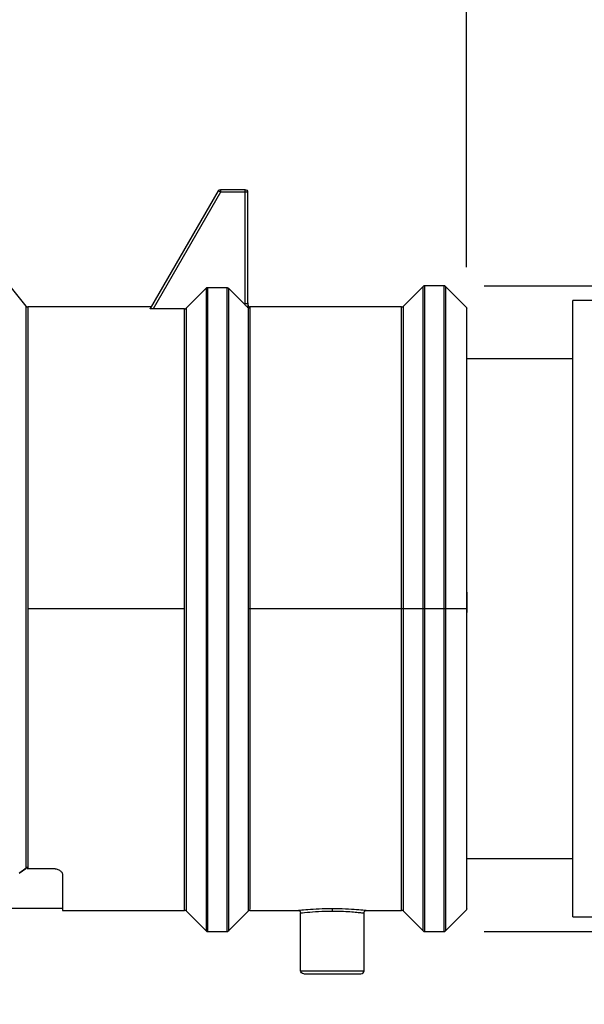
# Model space of a CAD drawing. Header units: inches. Extents: x 0 to 33, y 0 to 25.5.
# Tile 10 of 20: x 17.5 to 19.6, y 11.9 to 15.6. Entities that reach past the tile are written whole.
import ezdxf

# ---------------------------------------------------------------- set-up
doc = ezdxf.new("R2010")
doc.units = ezdxf.units.IN
doc.header["$LTSCALE"] = 3
doc.header["$MEASUREMENT"] = 0
doc.linetypes.add('SLD-Solid', pattern=[0])
doc.layers.add('DIMENSIONS', color=140, linetype='SLD-Solid', lineweight=25)
doc.styles.add('SLDTEXTSTYLE0', font='GOTHIC.TTF', dxfattribs={"width": 0.913})
doc.dimstyles.new('SLDDIMSTYLE1', dxfattribs={"dimtxt": 0.375, "dimasz": 0.45, "dimexe": 0, "dimexo": 0.0625, "dimgap": 0.09375, "dimtad": 0, "dimtih": 1, "dimtoh": 1, "dimrnd": 1e-09, "dimzin": 12, "dimdsep": 46, "dimtxsty": 'SLDTEXTSTYLE0', "dimsah": 1, "dimcen": 0.09, "dimadec": 0, "dimazin": 3, "dimtfac": 1, "dimtofl": 0, "dimtmove": 0, "dimatfit": 3, "dimfxl": 0, "dimfrac": 2, "dimtolj": 1, "dimtzin": 12, "dimarcsym": 0})
doc.dimstyles.new('SLDDIMSTYLE2', dxfattribs={"dimtxt": 0.375, "dimasz": 0.45, "dimexe": 0, "dimexo": 0.0625, "dimgap": 0.09375, "dimtad": 0, "dimtih": 1, "dimtoh": 1, "dimrnd": 1e-09, "dimzin": 4, "dimdsep": 46, "dimtxsty": 'SLDTEXTSTYLE0', "dimsah": 1, "dimcen": 0.09, "dimadec": 0, "dimazin": 1, "dimtfac": 1, "dimtofl": 0, "dimtmove": 0, "dimatfit": 3, "dimfxl": 0, "dimfrac": 2, "dimtolj": 1, "dimtzin": 12, "dimarcsym": 0})
doc.dimstyles.new('SLDDIMSTYLE4', dxfattribs={"dimtxt": 0.375, "dimasz": 0.45, "dimexe": 0, "dimexo": 0.0625, "dimgap": 0.09375, "dimtad": 0, "dimtih": 1, "dimtoh": 1, "dimrnd": 1e-09, "dimzin": 4, "dimdsep": 46, "dimtxsty": 'SLDTEXTSTYLE0', "dimsah": 1, "dimcen": 0.09, "dimadec": 0, "dimazin": 1, "dimtfac": 1, "dimtmove": 0, "dimatfit": 0, "dimfxl": 0, "dimfrac": 2, "dimtolj": 1, "dimtzin": 12, "dimarcsym": 0})

# ---------------------------------------------------------------- blocks, each defined once
blk = doc.blocks.new('_D_1')
at = {"layer": 'DIMENSIONS'}
for p, q in [((14.5846, 14.6695), (14.5846, 16.806)), ((19.1701, 14.6699), (19.1701, 16.806)), ((14.5846, 16.431), (15.8108, 16.431)), ((16.254, 16.4281), (16.1397, 16.4281)), ((16.1397, 16.4281), (16.1397, 15.8328)), ((17.5008, 16.4281), (17.6151, 16.4281)), ((17.6151, 16.4281), (17.6151, 15.8328)), ((19.1701, 16.431), (17.944, 16.431)), ((16.1397, 15.8328), (16.254, 15.8328)), ((17.6151, 15.8328), (17.5008, 15.8328))]:
    blk.add_line(p, q, dxfattribs=at)
for points in [[(14.5846, 16.431), (15.0346, 16.341), (15.0346, 16.521)], [(19.1701, 16.431), (18.7201, 16.521), (18.7201, 16.341)]]:
    blk.add_solid(points, dxfattribs=at)
at = {"layer": 'DIMENSIONS', "char_height": 0.375, "attachment_point": 1, "style": 'SLDTEXTSTYLE0'}
for s, insert in [('4.59', (16.3925, 16.9833)), ('116.5', (16.254, 16.3118))]:
    blk.add_mtext(s, dxfattribs=dict(at, insert=insert))
blk = doc.blocks.new('_D_2')
at = {"layer": 'DIMENSIONS'}
for p, q in [((14.5846, 14.6695), (14.5846, 18.5458)), ((22.5858, 14.6951), (22.5858, 18.5458)), ((14.5846, 18.1708), (17.5187, 18.1708)), ((17.9618, 18.168), (17.8475, 18.168)), ((17.8475, 18.168), (17.8475, 17.5726)), ((19.2087, 18.168), (19.3229, 18.168)), ((19.3229, 18.168), (19.3229, 17.5726)), ((22.5858, 18.1708), (19.6518, 18.1708)), ((17.8475, 17.5726), (17.9618, 17.5726)), ((19.3229, 17.5726), (19.2087, 17.5726))]:
    blk.add_line(p, q, dxfattribs=at)
for points in [[(14.5846, 18.1708), (15.0346, 18.0808), (15.0346, 18.2608)], [(22.5858, 18.1708), (22.1358, 18.2608), (22.1358, 18.0808)]]:
    blk.add_solid(points, dxfattribs=at)
at = {"layer": 'DIMENSIONS', "char_height": 0.375, "attachment_point": 1, "style": 'SLDTEXTSTYLE0'}
for s, insert in [('8.00', (18.1003, 18.7231)), ('203.2', (17.9618, 18.0517))]:
    blk.add_mtext(s, dxfattribs=dict(at, insert=insert))
blk = doc.blocks.new('_D_3')
at = {"layer": 'DIMENSIONS'}
for p, q in [((22.5858, 12.1038), (22.5858, 9.993)), ((15.8366, 11.3991), (15.8366, 9.993)), ((15.8366, 10.368), (18.1446, 10.368)), ((18.5878, 10.3651), (18.4735, 10.3651)), ((18.4735, 10.3651), (18.4735, 9.7698)), ((19.8347, 10.3651), (19.9489, 10.3651)), ((19.9489, 10.3651), (19.9489, 9.7698)), ((22.5858, 10.368), (20.2778, 10.368)), ((18.4735, 9.7698), (18.5878, 9.7698)), ((19.9489, 9.7698), (19.8347, 9.7698))]:
    blk.add_line(p, q, dxfattribs=at)
for points in [[(15.8366, 10.368), (16.2866, 10.278), (16.2866, 10.458)], [(22.5858, 10.368), (22.1358, 10.458), (22.1358, 10.278)]]:
    blk.add_solid(points, dxfattribs=at)
at = {"layer": 'DIMENSIONS', "char_height": 0.375, "attachment_point": 1, "style": 'SLDTEXTSTYLE0'}
for s, insert in [('6.75', (18.7263, 10.9203)), ('171.4', (18.5878, 10.2488))]:
    blk.add_mtext(s, dxfattribs=dict(at, insert=insert))
blk = doc.blocks.new('_D_5')
at = {"layer": 'DIMENSIONS'}
for p, q in [((26.6016, 14.6003), (26.6016, 15.5003)), ((19.2365, 14.6003), (23.8664, 14.6003)), ((24.2414, 14.6003), (26.9766, 14.6003)), ((26.1167, 13.3995), (26.0024, 13.3995)), ((26.0024, 13.3995), (26.0024, 12.8042)), ((27.0865, 13.3995), (27.2007, 13.3995)), ((27.2007, 13.3995), (27.2007, 12.8042)), ((26.0024, 12.8042), (26.1167, 12.8042)), ((27.2007, 12.8042), (27.0865, 12.8042)), ((19.2365, 12.1987), (23.8664, 12.1987)), ((24.2414, 12.1987), (26.9766, 12.1987)), ((26.6016, 12.1987), (26.6016, 11.2987))]:
    blk.add_line(p, q, dxfattribs=at)
for points in [[(26.6016, 14.6003), (26.6916, 15.0503), (26.5116, 15.0503)], [(26.6016, 12.1987), (26.5116, 11.7487), (26.6916, 11.7487)]]:
    blk.add_solid(points, dxfattribs=at)
at = {"layer": 'DIMENSIONS', "char_height": 0.375, "attachment_point": 1, "style": 'SLDTEXTSTYLE0'}
for s, insert in [('%%c', (25.8339, 13.9546)), ('2.40', (26.3995, 13.9546)), ('61.0', (26.1167, 13.2832))]:
    blk.add_mtext(s, dxfattribs=dict(at, insert=insert))

msp = doc.modelspace()

# ---------------------------------------------------------------- linework, layer by layer
for p, q in [((18.2469, 14.9536), (17.9938, 14.5153)), ((18.2554, 14.9487), (18.0046, 14.5142)), ((18.2554, 14.9585), (18.3465, 14.9585)), ((18.3465, 14.9487), (18.2554, 14.9487)), ((18.3465, 14.9487), (18.3465, 14.5348)), ((18.3563, 14.9487), (18.3563, 14.5348)), ((17.5325, 14.5242), (17.4581, 14.6172)), ((18.1275, 14.5165), (18.2016, 14.5911)), ((18.2016, 14.5911), (18.2016, 14.5874)), ((18.2072, 14.5934), (18.2794, 14.5934)), ((18.285, 14.5911), (18.3468, 14.5289)), ((18.285, 14.5911), (18.285, 14.5836)), ((19.0089, 14.5981), (18.9346, 14.5238)), ((19.0865, 14.6003), (19.0143, 14.6003)), ((19.1703, 14.5197), (19.0919, 14.5981)), ((22.5858, 14.5451), (19.5661, 14.5451)), ((19.5661, 12.2538), (19.5661, 14.5451)), ((17.9974, 14.5215), (17.5384, 14.5215)), ((18.1219, 14.5142), (18.0046, 14.5142)), ((18.3609, 14.5162), (18.3609, 14.5225)), ((18.929, 14.5215), (18.3647, 14.5215)), ((18.9346, 14.5215), (18.9346, 14.521)), ((19.5661, 14.3286), (19.1724, 14.3286)), ((19.0087, 13.4524), (19.0087, 13.3995)), ((19.0921, 13.4352), (19.0921, 13.3995)), ((17.5384, 13.3995), (18.1219, 13.3995)), ((18.3647, 13.3995), (18.929, 13.3995)), ((18.9346, 13.3995), (19.0087, 13.3995)), ((19.0087, 13.3995), (19.0087, 13.3685)), ((19.0143, 13.3995), (19.0865, 13.3995)), ((19.0921, 13.3995), (19.1701, 13.3995)), ((19.0921, 13.3995), (19.0921, 13.3358)), ((19.1724, 12.4703), (19.5661, 12.4703)), ((17.5063, 12.4155), (17.5316, 12.4335)), ((17.5082, 12.4179), (17.5323, 12.435)), ((17.5357, 12.4335), (17.628, 12.4335)), ((17.6673, 12.4113), (17.6673, 12.2774)), ((16.7815, 12.2853), (17.6673, 12.2853)), ((17.6673, 12.2774), (18.1219, 12.2774)), ((18.1273, 12.2753), (18.2018, 12.2008)), ((18.2848, 12.2008), (18.3593, 12.2753)), ((18.3591, 12.276), (18.3591, 12.2836)), ((18.3647, 12.2774), (18.5432, 12.2774)), ((18.7992, 12.2774), (18.929, 12.2774)), ((18.9346, 12.2751), (19.0089, 12.2008)), ((19.0919, 12.2008), (19.1703, 12.2792)), ((18.5532, 12.053), (18.5532, 12.2676)), ((18.7894, 12.053), (18.7894, 12.2677)), ((19.5661, 12.2538), (22.5858, 12.2538)), ((18.2072, 12.1987), (18.2794, 12.1987)), ((19.0143, 12.1987), (19.0865, 12.1987))]:
    msp.add_line(p, q)
for centre, radius, start, end in [((19.0143, 14.5924), 0.00787, 90, 135), ((19.0865, 14.5924), 0.00787, 45, 90), ((18.3957, 14.5409), 0.0394, 180, 207.9221), ((17.5384, 14.5294), 0.00787, 218.66, 270), ((18.3647, 14.5294), 0.00787, 241.1748, 270), ((18.929, 14.5294), 0.00787, 270, 315), ((19.1646, 14.5143), 0.00787, 0, 45), ((18.1219, 12.2695), 0.00787, 45, 90), ((18.3647, 12.2695), 0.00787, 90, 135), ((18.929, 12.2695), 0.00787, 45, 90), ((19.1646, 12.2846), 0.00787, 315, 0), ((18.2072, 12.2066), 0.00787, 225, 270), ((18.2794, 12.2066), 0.00787, 270, 315), ((19.0143, 12.2066), 0.00787, 225, 270), ((19.0865, 12.2066), 0.00787, 270, 315), ((18.7776, 12.053), 0.0118, 270, 0)]:
    msp.add_arc(centre, radius, start, end)
for points in [[(18.2469, 14.9536), (18.2486, 14.9566), (18.252, 14.9585), (18.2554, 14.9585)], [(18.3563, 14.5348), (18.3563, 14.5284), (18.3579, 14.5219), (18.3609, 14.5162)], [(18.929, 13.3995), (18.929, 13.4257), (18.929, 13.452), (18.929, 13.4782)], [(18.9346, 13.4784), (18.9346, 13.4521), (18.9346, 13.4258), (18.9346, 13.3995)], [(18.3591, 13.3995), (18.3606, 13.3995), (18.3626, 13.3995), (18.3647, 13.3995)], [(18.929, 13.3995), (18.9311, 13.3995), (18.9331, 13.3995), (18.9346, 13.3995)], [(19.0087, 13.3995), (19.0102, 13.3995), (19.0122, 13.3995), (19.0143, 13.3995)], [(19.0865, 13.3995), (19.0886, 13.3995), (19.0906, 13.3995), (19.0921, 13.3995)], [(19.1701, 13.3995), (19.1716, 13.3995), (19.1724, 13.3995), (19.1724, 13.3995)], [(18.6713, 12.2846), (18.6713, 12.2843), (18.6713, 12.282), (18.6713, 12.2772), (18.6713, 12.2748)]]:
    msp.add_open_spline(points, degree=3)
for points, knots in [([(18.2554, 14.9487), (18.2532, 14.95), (18.251, 14.9512), (18.2478, 14.9531), (18.2469, 14.9536), (18.2469, 14.9536)], [0, 0, 0, 0, 0.5, 0.5, 1, 1, 1, 1]), ([(18.2554, 14.9585), (18.2554, 14.9585), (18.2554, 14.9575), (18.2554, 14.9538), (18.2554, 14.9513), (18.2554, 14.9487)], [0, 0, 0, 0, 0.5, 0.5, 1, 1, 1, 1]), ([(18.3465, 14.9585), (18.3465, 14.9585), (18.3465, 14.9584), (18.3465, 14.9577), (18.3465, 14.9558), (18.3465, 14.953), (18.3465, 14.9505), (18.3465, 14.9492), (18.3465, 14.9487)], [0, 0, 0, 0, 0.11347, 0.250601, 0.500006, 0.749411, 0.892002, 1, 1, 1, 1]), ([(18.3465, 14.9585), (18.349, 14.9585), (18.3516, 14.9575), (18.3552, 14.9538), (18.3563, 14.9513), (18.3563, 14.9487)], [0, 0, 0, 0, 0.5, 0.5, 1, 1, 1, 1]), ([(18.3563, 14.9487), (18.3563, 14.9487), (18.3552, 14.9487), (18.3516, 14.9487), (18.349, 14.9487), (18.3465, 14.9487)], [0, 0, 0, 0, 0.5, 0.5, 1, 1, 1, 1]), ([(18.2072, 14.5934), (18.2067, 14.5934), (18.2057, 14.5933), (18.2042, 14.5929), (18.2028, 14.5922), (18.202, 14.5915), (18.2016, 14.5911)], [0, 0, 0, 0, 0.2399073, 0.4864832, 0.7398195, 1, 1, 1, 1]), ([(18.2016, 14.5874), (18.2016, 14.5811), (18.2016, 14.5675), (18.2016, 14.5239), (18.2016, 14.4619), (18.2016, 14.3825), (18.2016, 14.2875), (18.2016, 14.1784), (18.2016, 14.0567), (18.2016, 13.9246), (18.2016, 13.7841), (18.2016, 13.6375), (18.2016, 13.4871), (18.2016, 13.3352), (18.2016, 13.1844), (18.2016, 13.037), (18.2016, 12.8955), (18.2016, 12.7619), (18.2016, 12.6385), (18.2016, 12.5273), (18.2016, 12.43), (18.2016, 12.3483), (18.2016, 12.2832), (18.2016, 12.2362), (18.2016, 12.2065), (18.2016, 12.2029), (18.2016, 12.201)], [0, 0, 0, 0, 0.035865, 0.077788, 0.119711, 0.161634, 0.203557, 0.24548, 0.287404, 0.329327, 0.37125, 0.413173, 0.455096, 0.497019, 0.538943, 0.580866, 0.622789, 0.664712, 0.706635, 0.748558, 0.790482, 0.832405, 0.874328, 0.916251, 0.958174, 1, 1, 1, 1]), ([(18.2072, 14.5934), (18.2072, 14.5853), (18.2072, 14.5701), (18.2072, 14.5257), (18.2072, 14.4966), (18.2072, 14.4257), (18.2072, 14.3838), (18.2072, 14.2888), (18.2072, 14.2357), (18.2072, 14.1201), (18.2072, 14.0576), (18.2072, 13.9255), (18.2072, 13.8559), (18.2072, 13.7121), (18.2072, 13.6378), (18.2072, 13.4874), (18.2072, 13.4112), (18.2072, 13.2596), (18.2072, 13.1842), (18.2072, 13.0368), (18.2072, 12.9648), (18.2072, 12.827), (18.2072, 12.7611), (18.2072, 12.6377), (18.2072, 12.5803), (18.2072, 12.4758), (18.2072, 12.4288), (18.2072, 12.347), (18.2072, 12.3122), (18.2072, 12.2559), (18.2072, 12.2345), (18.2072, 12.2059), (18.2072, 12.1987), (18.2072, 12.1987)], [0, 0, 0, 0, 0.0625, 0.0625, 0.125, 0.125, 0.1875, 0.1875, 0.25, 0.25, 0.3125, 0.3125, 0.375, 0.375, 0.4375, 0.4375, 0.5, 0.5, 0.5625, 0.5625, 0.625, 0.625, 0.6875, 0.6875, 0.75, 0.75, 0.8125, 0.8125, 0.875, 0.875, 0.9375, 0.9375, 1, 1, 1, 1]), ([(18.2794, 14.5934), (18.2799, 14.5934), (18.281, 14.5933), (18.2825, 14.5929), (18.2838, 14.5922), (18.2846, 14.5915), (18.285, 14.5911)], [0, 0, 0, 0, 0.254838, 0.499607, 0.744578, 1, 1, 1, 1]), ([(18.2794, 14.5934), (18.2794, 14.5853), (18.2794, 14.5701), (18.2794, 14.5257), (18.2794, 14.4966), (18.2794, 14.4257), (18.2794, 14.3838), (18.2794, 14.2888), (18.2794, 14.2357), (18.2794, 14.1201), (18.2794, 14.0576), (18.2794, 13.9255), (18.2794, 13.8559), (18.2794, 13.7121), (18.2794, 13.6378), (18.2794, 13.4874), (18.2794, 13.4112), (18.2794, 13.2596), (18.2794, 13.1842), (18.2794, 13.0368), (18.2794, 12.9648), (18.2794, 12.827), (18.2794, 12.7611), (18.2794, 12.6377), (18.2794, 12.5803), (18.2794, 12.4758), (18.2794, 12.4288), (18.2794, 12.347), (18.2794, 12.3122), (18.2794, 12.2559), (18.2794, 12.2345), (18.2794, 12.2059), (18.2794, 12.1987), (18.2794, 12.1987)], [0, 0, 0, 0, 0.0625, 0.0625, 0.125, 0.125, 0.1875, 0.1875, 0.25, 0.25, 0.3125, 0.3125, 0.375, 0.375, 0.4375, 0.4375, 0.5, 0.5, 0.5625, 0.5625, 0.625, 0.625, 0.6875, 0.6875, 0.75, 0.75, 0.8125, 0.8125, 0.875, 0.875, 0.9375, 0.9375, 1, 1, 1, 1]), ([(18.285, 14.5836), (18.285, 14.5783), (18.285, 14.5656), (18.285, 14.5238), (18.285, 14.462), (18.285, 14.3825), (18.285, 14.2875), (18.285, 14.1784), (18.285, 14.0567), (18.285, 13.9246), (18.285, 13.7841), (18.285, 13.6375), (18.285, 13.4871), (18.285, 13.3352), (18.285, 13.1844), (18.285, 13.037), (18.285, 12.8955), (18.285, 12.7619), (18.285, 12.6385), (18.285, 12.5273), (18.285, 12.4301), (18.285, 12.3482), (18.285, 12.2833), (18.285, 12.2356), (18.285, 12.2089), (18.285, 12.1978), (18.285, 12.201), (18.285, 12.201)], [0, 0, 0, 0, 0.0298156, 0.0719932, 0.1141709, 0.1563486, 0.1985262, 0.2407039, 0.2828816, 0.3250593, 0.3672369, 0.4094146, 0.4515923, 0.49377, 0.5359476, 0.5781253, 0.620303, 0.6624806, 0.7046583, 0.746836, 0.7890137, 0.8311913, 0.873369, 0.9155467, 0.9577244, 0.999902, 1, 1, 1, 1]), ([(19.0087, 14.5979), (19.0087, 14.5959), (19.0087, 14.592), (19.0087, 14.5602), (19.0087, 14.51), (19.0087, 14.4403), (19.0087, 14.353), (19.0087, 14.2493), (19.0087, 14.1311), (19.0087, 14.0004), (19.0087, 13.8594), (19.0087, 13.7105), (19.0087, 13.5738), (19.0087, 13.487), (19.0087, 13.4524)], [0, 0, 0, 0, 0.085568, 0.171336, 0.257104, 0.342871, 0.428639, 0.514407, 0.600174, 0.685942, 0.771709, 0.857477, 0.943245, 1, 1, 1, 1]), ([(19.0143, 14.6003), (19.0143, 14.6003), (19.0143, 14.5925), (19.0143, 14.5619), (19.0143, 14.5389), (19.0143, 14.4788), (19.0143, 14.4415), (19.0143, 14.3542), (19.0143, 14.3041), (19.0143, 14.193), (19.0143, 14.1319), (19.0143, 14.0012), (19.0143, 13.9316), (19.0143, 13.7864), (19.0143, 13.7108), (19.0143, 13.5566), (19.0143, 13.4781), (19.0143, 13.3995)], [0, 0, 0, 0, 0.125, 0.125, 0.25, 0.25, 0.375, 0.375, 0.5, 0.5, 0.625, 0.625, 0.75, 0.75, 0.875, 0.875, 1, 1, 1, 1]), ([(19.0865, 14.5985), (19.0865, 14.599), (19.0865, 14.6004), (19.0865, 14.5879), (19.0865, 14.5615), (19.0865, 14.5204), (19.0865, 14.4663), (19.0865, 14.3994), (19.0865, 14.3207), (19.0865, 14.231), (19.0865, 14.1315), (19.0865, 14.0232), (19.0865, 13.9076), (19.0865, 13.7859), (19.0865, 13.6597), (19.0865, 13.5304), (19.0865, 13.4431), (19.0865, 13.3995)], [0, 0, 0, 0, 0.028467, 0.097862, 0.167257, 0.236652, 0.306048, 0.375443, 0.444838, 0.514233, 0.583629, 0.653024, 0.722419, 0.791814, 0.86121, 0.930605, 1, 1, 1, 1]), ([(19.0921, 14.5962), (19.0921, 14.5966), (19.0921, 14.5981), (19.0921, 14.5856), (19.0921, 14.5593), (19.0921, 14.5183), (19.0921, 14.4642), (19.0921, 14.3975), (19.0921, 14.3189), (19.0921, 14.2294), (19.0921, 14.1301), (19.0921, 14.022), (19.0921, 13.9066), (19.0921, 13.7852), (19.0921, 13.6592), (19.0921, 13.5419), (19.0921, 13.4668), (19.0921, 13.4352)], [0, 0, 0, 0, 0.029047, 0.099783, 0.17052, 0.241257, 0.311994, 0.382731, 0.453467, 0.524204, 0.594941, 0.665678, 0.736414, 0.807151, 0.877888, 0.948625, 1, 1, 1, 1]), ([(17.5323, 12.435), (17.5323, 12.4978), (17.5323, 12.5777), (17.5323, 12.7634), (17.5323, 12.8692), (17.5323, 13.0956), (17.5323, 13.2163), (17.5323, 13.4597), (17.5323, 13.5825), (17.5323, 13.8175), (17.5323, 13.9296), (17.5323, 14.1314), (17.5323, 14.2211), (17.5323, 14.3687), (17.5323, 14.4266), (17.5323, 14.5045), (17.5323, 14.5245), (17.5323, 14.5245)], [0, 0, 0, 0, 0.125, 0.125, 0.25, 0.25, 0.375, 0.375, 0.5, 0.5, 0.625, 0.625, 0.75, 0.75, 0.875, 0.875, 1, 1, 1, 1]), ([(17.5384, 14.5211), (17.5384, 14.5212), (17.5384, 14.5244), (17.5384, 14.5128), (17.5384, 14.4851), (17.5384, 14.4368), (17.5384, 14.3715), (17.5384, 14.2896), (17.5384, 14.1926), (17.5384, 14.0821), (17.5384, 13.96), (17.5384, 13.8284), (17.5384, 13.6895), (17.5384, 13.5457), (17.5384, 13.4482), (17.5384, 13.3995)], [0, 0, 0, 0, 0.004108, 0.087099, 0.17009, 0.253081, 0.336072, 0.419063, 0.502054, 0.585045, 0.668036, 0.751027, 0.834018, 0.917009, 1, 1, 1, 1]), ([(18.0046, 14.5142), (18.0038, 14.5142), (18.0024, 14.5142), (18.0004, 14.5143), (17.9985, 14.5144), (17.9969, 14.5145), (17.9955, 14.5147), (17.9945, 14.5149), (17.9938, 14.5151), (17.9938, 14.5152), (17.9938, 14.5153)], [0, 0, 0, 0, 0.132732, 0.258134, 0.380147, 0.503035, 0.628302, 0.751405, 0.875528, 1, 1, 1, 1]), ([(18.1219, 14.5142), (18.1225, 14.5142), (18.1235, 14.5143), (18.125, 14.5147), (18.1263, 14.5155), (18.1271, 14.5162), (18.1275, 14.5165)], [0, 0, 0, 0, 0.254799, 0.499546, 0.744528, 1, 1, 1, 1]), ([(18.1219, 13.3995), (18.1219, 13.4676), (18.1219, 13.5357), (18.1219, 13.6696), (18.1219, 13.7354), (18.1219, 13.8627), (18.1219, 13.9241), (18.1219, 14.0405), (18.1219, 14.0954), (18.1219, 14.1971), (18.1219, 14.2438), (18.1219, 14.3273), (18.1219, 14.3642), (18.1219, 14.4269), (18.1219, 14.4527), (18.1219, 14.4925), (18.1219, 14.5064), (18.1219, 14.5142)], [0, 0, 0, 0, 0.125, 0.125, 0.25, 0.25, 0.375, 0.375, 0.5, 0.5, 0.625, 0.625, 0.75, 0.75, 0.875, 0.875, 1, 1, 1, 1]), ([(18.1275, 14.5165), (18.1275, 14.5084), (18.1275, 14.4937), (18.1275, 14.4513), (18.1275, 14.4237), (18.1275, 14.3567), (18.1275, 14.3172), (18.1275, 14.2278), (18.1275, 14.1779), (18.1275, 14.0694), (18.1275, 14.0109), (18.1275, 13.8871), (18.1275, 13.822), (18.1275, 13.6874), (18.1275, 13.618), (18.1275, 13.4774), (18.1275, 13.4062), (18.1275, 13.2646), (18.1275, 13.1942), (18.1275, 13.0566), (18.1275, 12.9895), (18.1275, 12.8609), (18.1275, 12.7994), (18.1275, 12.6844), (18.1275, 12.6308), (18.1275, 12.5334), (18.1275, 12.4896), (18.1275, 12.4133), (18.1275, 12.3809), (18.1275, 12.3285), (18.1275, 12.3085), (18.1275, 12.2818), (18.1275, 12.2751), (18.1275, 12.2751)], [0, 0, 0, 0, 0.0625, 0.0625, 0.125, 0.125, 0.1875, 0.1875, 0.25, 0.25, 0.3125, 0.3125, 0.375, 0.375, 0.4375, 0.4375, 0.5, 0.5, 0.5625, 0.5625, 0.625, 0.625, 0.6875, 0.6875, 0.75, 0.75, 0.8125, 0.8125, 0.875, 0.875, 0.9375, 0.9375, 1, 1, 1, 1]), ([(18.3468, 14.5289), (18.3467, 14.5299), (18.3465, 14.5318), (18.3465, 14.5338), (18.3465, 14.5348)], [0, 0, 0, 0, 0.500855, 1, 1, 1, 1]), ([(18.3465, 14.5348), (18.349, 14.5348), (18.3516, 14.5348), (18.3552, 14.5348), (18.3563, 14.5348), (18.3563, 14.5348)], [0, 0, 0, 0, 0.5, 0.5, 1, 1, 1, 1]), ([(18.3591, 14.5171), (18.3586, 14.5176), (18.3574, 14.5187), (18.3554, 14.5205), (18.353, 14.5229), (18.35, 14.5257), (18.3479, 14.5278), (18.3468, 14.5289)], [0, 0, 0, 0, 0.1496207, 0.3119455, 0.4887442, 0.7507757, 1, 1, 1, 1]), ([(18.3591, 13.3995), (18.3591, 13.4679), (18.3591, 13.5364), (18.3591, 13.671), (18.3591, 13.7372), (18.3591, 13.8651), (18.3591, 13.9268), (18.3591, 14.0437), (18.3591, 14.0988), (18.3591, 14.2008), (18.3591, 14.2476), (18.3591, 14.3313), (18.3591, 14.3682), (18.3591, 14.4308), (18.3591, 14.4565), (18.3591, 14.4959), (18.3591, 14.5096), (18.3591, 14.5171)], [0, 0, 0, 0, 0.125, 0.125, 0.25, 0.25, 0.375, 0.375, 0.5, 0.5, 0.625, 0.625, 0.75, 0.75, 0.875, 0.875, 1, 1, 1, 1]), ([(18.3609, 14.5162), (18.3609, 14.5162), (18.3608, 14.5161), (18.3604, 14.5162), (18.3598, 14.5165), (18.3593, 14.5169), (18.3591, 14.5171)], [0, 0, 0, 0, 0.271917, 0.519064, 0.756103, 1, 1, 1, 1]), ([(18.3647, 14.5215), (18.3647, 14.5215), (18.3647, 14.5143), (18.3647, 14.4856), (18.3647, 14.4642), (18.3647, 14.408), (18.3647, 14.3732), (18.3647, 14.2916), (18.3647, 14.2448), (18.3647, 14.1409), (18.3647, 14.0839), (18.3647, 13.9618), (18.3647, 13.8967), (18.3647, 13.761), (18.3647, 13.6904), (18.3647, 13.5463), (18.3647, 13.4729), (18.3647, 13.3995)], [0, 0, 0, 0, 0.125, 0.125, 0.25, 0.25, 0.375, 0.375, 0.5, 0.5, 0.625, 0.625, 0.75, 0.75, 0.875, 0.875, 1, 1, 1, 1]), ([(18.929, 13.4782), (18.929, 13.5264), (18.929, 13.6227), (18.929, 13.7631), (18.929, 13.8975), (18.929, 14.0236), (18.929, 14.1392), (18.929, 14.2425), (18.929, 14.3316), (18.929, 14.4051), (18.929, 14.462), (18.929, 14.5003), (18.929, 14.5202), (18.929, 14.5195), (18.929, 14.5192)], [0, 0, 0, 0, 0.086258, 0.172516, 0.258774, 0.345033, 0.431291, 0.517549, 0.603807, 0.690065, 0.776323, 0.862582, 0.94884, 1, 1, 1, 1]), ([(18.9346, 14.521), (18.9346, 14.521), (18.9346, 14.521), (18.9346, 14.5022), (18.9346, 14.4643), (18.9346, 14.4071), (18.9346, 14.3335), (18.9346, 14.2442), (18.9346, 14.1407), (18.9346, 14.0249), (18.9346, 13.8986), (18.9346, 13.7639), (18.9346, 13.6232), (18.9346, 13.5266), (18.9346, 13.4784)], [0, 0, 0, 0, 0.025149, 0.113772, 0.202395, 0.291018, 0.37964, 0.468263, 0.556886, 0.645509, 0.734132, 0.822754, 0.911377, 1, 1, 1, 1]), ([(19.1701, 14.5199), (19.1701, 14.518), (19.1701, 14.5143), (19.1701, 14.4846), (19.1701, 14.4376), (19.1701, 14.3725), (19.1701, 14.2909), (19.1701, 14.194), (19.1701, 14.0835), (19.1701, 13.9613), (19.1701, 13.8295), (19.1701, 13.6902), (19.1701, 13.5686), (19.1701, 13.4937), (19.1701, 13.4675)], [0, 0, 0, 0, 0.086696, 0.173393, 0.260089, 0.346785, 0.433482, 0.520178, 0.606874, 0.693571, 0.780267, 0.866963, 0.95366, 1, 1, 1, 1]), ([(19.1701, 13.4675), (19.1701, 13.4449), (19.1701, 13.4155), (19.1701, 13.3862), (19.1701, 13.3796)], [0, 0, 0, 0, 0.773998, 1, 1, 1, 1]), ([(19.1724, 13.4614), (19.1724, 13.4408), (19.1724, 13.4155), (19.1724, 13.3903), (19.1724, 13.3857)], [0, 0, 0, 0, 0.8181627, 1, 1, 1, 1]), ([(17.5384, 13.3995), (17.5384, 13.3032), (17.5384, 13.2069), (17.5384, 13.0206), (17.5384, 12.9307), (17.5384, 12.763), (17.5384, 12.6854), (17.5384, 12.5474), (17.5384, 12.4871), (17.5384, 12.4376)], [0, 0, 0, 0, 0.25, 0.25, 0.5, 0.5, 0.75, 0.75, 1, 1, 1, 1]), ([(18.1219, 12.2782), (18.1219, 12.2798), (18.1219, 12.2832), (18.1219, 12.317), (18.1219, 12.3719), (18.1219, 12.4485), (18.1219, 12.5446), (18.1219, 12.6584), (18.1219, 12.7874), (18.1219, 12.929), (18.1219, 13.0803), (18.1219, 13.2382), (18.1219, 13.3457), (18.1219, 13.3995)], [0, 0, 0, 0, 0.085244, 0.17672, 0.268195, 0.359671, 0.451146, 0.542622, 0.634098, 0.725573, 0.817049, 0.908524, 1, 1, 1, 1]), ([(18.3591, 12.2836), (18.3591, 12.284), (18.3591, 12.2872), (18.3591, 12.3154), (18.3591, 12.3689), (18.3591, 12.446), (18.3591, 12.5422), (18.3591, 12.6562), (18.3591, 12.7855), (18.3591, 12.9276), (18.3591, 13.0794), (18.3591, 13.2377), (18.3591, 13.3456), (18.3591, 13.3995)], [0, 0, 0, 0, 0.013815, 0.112434, 0.211052, 0.309671, 0.408289, 0.506908, 0.605526, 0.704145, 0.802763, 0.901382, 1, 1, 1, 1]), ([(18.3647, 13.3995), (18.3647, 13.3444), (18.3647, 13.2342), (18.3647, 13.0726), (18.3647, 12.918), (18.3647, 12.7738), (18.3647, 12.6432), (18.3647, 12.529), (18.3647, 12.4336), (18.3647, 12.3589), (18.3647, 12.3077), (18.3647, 12.28), (18.3647, 12.2801), (18.3647, 12.2801)], [0, 0, 0, 0, 0.093749, 0.187498, 0.281246, 0.374995, 0.468744, 0.562493, 0.656242, 0.749991, 0.843739, 0.937488, 1, 1, 1, 1]), ([(18.929, 12.2785), (18.929, 12.2782), (18.929, 12.2752), (18.929, 12.2876), (18.929, 12.3167), (18.929, 12.3658), (18.929, 12.4317), (18.929, 12.5139), (18.929, 12.6109), (18.929, 12.721), (18.929, 12.8426), (18.929, 12.9734), (18.929, 13.1114), (18.929, 13.2542), (18.929, 13.3511), (18.929, 13.3995)], [0, 0, 0, 0, 0.011168, 0.093571, 0.175974, 0.258376, 0.340779, 0.423181, 0.505584, 0.587987, 0.670389, 0.752792, 0.835195, 0.917597, 1, 1, 1, 1]), ([(18.9346, 13.3995), (18.9346, 13.351), (18.9346, 13.2539), (18.9346, 13.1108), (18.9346, 12.9726), (18.9346, 12.8414), (18.9346, 12.7197), (18.9346, 12.6092), (18.9346, 12.512), (18.9346, 12.4297), (18.9346, 12.3637), (18.9346, 12.3145), (18.9346, 12.2853), (18.9346, 12.2729), (18.9346, 12.2759), (18.9346, 12.2762)], [0, 0, 0, 0, 0.082401, 0.164803, 0.247204, 0.329606, 0.412007, 0.494409, 0.57681, 0.659211, 0.741613, 0.824014, 0.906416, 0.988817, 1, 1, 1, 1]), ([(19.0087, 13.3685), (19.0087, 13.3265), (19.0087, 13.2323), (19.0087, 13.0884), (19.0087, 12.9395), (19.0087, 12.7985), (19.0087, 12.6678), (19.0087, 12.5496), (19.0087, 12.4459), (19.0087, 12.3586), (19.0087, 12.289), (19.0087, 12.2388), (19.0087, 12.2069), (19.0087, 12.203), (19.0087, 12.201)], [0, 0, 0, 0, 0.067947, 0.152697, 0.237447, 0.322197, 0.406947, 0.491697, 0.576447, 0.661197, 0.745947, 0.830697, 0.915447, 1, 1, 1, 1]), ([(19.0143, 13.3995), (19.0143, 13.3209), (19.0143, 13.2423), (19.0143, 13.0881), (19.0143, 13.0126), (19.0143, 12.8673), (19.0143, 12.7977), (19.0143, 12.667), (19.0143, 12.606), (19.0143, 12.4948), (19.0143, 12.4447), (19.0143, 12.3574), (19.0143, 12.3202), (19.0143, 12.26), (19.0143, 12.2371), (19.0143, 12.2064), (19.0143, 12.1987), (19.0143, 12.1987)], [0, 0, 0, 0, 0.125, 0.125, 0.25, 0.25, 0.375, 0.375, 0.5, 0.5, 0.625, 0.625, 0.75, 0.75, 0.875, 0.875, 1, 1, 1, 1]), ([(19.0865, 13.3995), (19.0865, 13.3536), (19.0865, 13.2619), (19.0865, 13.1261), (19.0865, 12.9939), (19.0865, 12.867), (19.0865, 12.7471), (19.0865, 12.6357), (19.0865, 12.5344), (19.0865, 12.4444), (19.0865, 12.3669), (19.0865, 12.3031), (19.0865, 12.2534), (19.0865, 12.2194), (19.0865, 12.2007), (19.0865, 12.2004), (19.0865, 12.2003)], [0, 0, 0, 0, 0.0729532, 0.1459065, 0.2188597, 0.2918129, 0.3647662, 0.4377194, 0.5106726, 0.5836259, 0.6565791, 0.7295323, 0.8024856, 0.8754388, 0.948392, 1, 1, 1, 1]), ([(19.1701, 13.3796), (19.1701, 13.3374), (19.1701, 13.2462), (19.1701, 13.1087), (19.1701, 12.9695), (19.1701, 12.8377), (19.1701, 12.7155), (19.1701, 12.6049), (19.1701, 12.508), (19.1701, 12.4264), (19.1701, 12.3613), (19.1701, 12.3144), (19.1701, 12.2846), (19.1701, 12.2809), (19.1701, 12.2791)], [0, 0, 0, 0, 0.072832, 0.15712, 0.241408, 0.325696, 0.409984, 0.494272, 0.57856, 0.662848, 0.747136, 0.831424, 0.915712, 1, 1, 1, 1]), ([(19.0921, 13.3358), (19.0921, 13.3113), (19.0921, 13.2411), (19.0921, 13.1266), (19.0921, 12.9946), (19.0921, 12.868), (19.0921, 12.7483), (19.0921, 12.6372), (19.0921, 12.536), (19.0921, 12.4462), (19.0921, 12.3689), (19.0921, 12.3052), (19.0921, 12.2556), (19.0921, 12.2216), (19.0921, 12.203), (19.0921, 12.2027), (19.0921, 12.2026)], [0, 0, 0, 0, 0.040436, 0.115954, 0.191472, 0.26699, 0.342508, 0.418026, 0.493543, 0.569061, 0.644579, 0.720097, 0.795615, 0.871133, 0.946651, 1, 1, 1, 1]), ([(17.5323, 12.435), (17.5324, 12.4349), (17.5325, 12.4346), (17.5323, 12.434), (17.5318, 12.4336), (17.5314, 12.4333), (17.5312, 12.4333)], [0, 0, 0, 0, 0.325325, 0.622996, 0.902741, 1, 1, 1, 1]), ([(17.5384, 12.4376), (17.5374, 12.4376), (17.5351, 12.4372), (17.5331, 12.4359), (17.5323, 12.435)], [0, 0, 0, 0, 0.428571, 1, 1, 1, 1]), ([(17.5384, 12.4376), (17.5384, 12.4372), (17.5383, 12.4364), (17.5378, 12.4353), (17.5369, 12.4343), (17.5361, 12.4338), (17.5357, 12.4335)], [0, 0, 0, 0, 0.263269, 0.512352, 0.755107, 1, 1, 1, 1]), ([(17.628, 12.4335), (17.6291, 12.4335), (17.6313, 12.4335), (17.6345, 12.4332), (17.6377, 12.4328), (17.6409, 12.4322), (17.6454, 12.4312), (17.6509, 12.4294), (17.6568, 12.4264), (17.6615, 12.4229), (17.6648, 12.4192), (17.6669, 12.4152), (17.6672, 12.4126), (17.6673, 12.4113)], [0, 0, 0, 0, 0.049884, 0.099302, 0.148715, 0.198584, 0.249357, 0.372127, 0.497676, 0.622722, 0.74947, 0.874655, 1, 1, 1, 1]), ([(18.5432, 12.2774), (18.5452, 12.2776), (18.5492, 12.2781), (18.5787, 12.281), (18.621, 12.2839), (18.6545, 12.2844), (18.6713, 12.2846)], [0, 0, 0, 0, 0.249011, 0.498386, 0.749145, 1, 1, 1, 1]), ([(18.5432, 12.2774), (18.5445, 12.2772), (18.5471, 12.2769), (18.5504, 12.2747), (18.5526, 12.2714), (18.5529, 12.2688), (18.5531, 12.2676)], [0, 0, 0, 0, 0.250227, 0.500154, 0.750084, 1, 1, 1, 1]), ([(18.5531, 12.2676), (18.5532, 12.2676), (18.5685, 12.2696), (18.6183, 12.2738), (18.6536, 12.2748), (18.6713, 12.2748)], [1.3571796, 1.3571796, 1.3571796, 1.3571796, 1.5510304, 1.6802829, 1.8095355, 1.8095355, 1.8095355, 1.8095355]), ([(18.6713, 12.2846), (18.688, 12.2844), (18.7215, 12.2839), (18.7638, 12.281), (18.7934, 12.2781), (18.7973, 12.2776), (18.7992, 12.2774)], [0, 0, 0, 0, 0.251022, 0.501459, 0.751061, 1, 1, 1, 1]), ([(18.6713, 12.2748), (18.6825, 12.2747), (18.7057, 12.2745), (18.7375, 12.2727), (18.764, 12.2704), (18.7816, 12.2685), (18.7898, 12.2675), (18.7886, 12.2677), (18.7883, 12.2677)], [0, 0, 0, 0, 0.180974, 0.375041, 0.56261, 0.750167, 0.939852, 1, 1, 1, 1]), ([(18.7894, 12.2676), (18.7895, 12.2689), (18.7898, 12.2714), (18.7921, 12.2747), (18.7953, 12.277), (18.7979, 12.2773), (18.7992, 12.2774)], [0, 0, 0, 0, 0.250014, 0.499979, 0.749876, 1, 1, 1, 1]), ([(18.5532, 12.053), (18.5532, 12.053), (18.5562, 12.053), (18.5681, 12.053), (18.5768, 12.053), (18.5987, 12.053), (18.6118, 12.053), (18.6403, 12.053), (18.6558, 12.053), (18.6867, 12.053), (18.7022, 12.053), (18.7307, 12.053), (18.7438, 12.053), (18.7657, 12.053), (18.7745, 12.053), (18.7863, 12.053), (18.7894, 12.053), (18.7894, 12.053)], [0, 0, 0, 0, 0.125, 0.125, 0.25, 0.25, 0.375, 0.375, 0.5, 0.5, 0.625, 0.625, 0.75, 0.75, 0.875, 0.875, 1, 1, 1, 1]), ([(18.565, 12.0412), (18.5619, 12.0412), (18.5588, 12.0425), (18.5544, 12.0468), (18.5532, 12.0499), (18.5532, 12.053)], [0, 0, 0, 0, 0.5, 0.5, 1, 1, 1, 1]), ([(18.565, 12.0412), (18.565, 12.0412), (18.5677, 12.0412), (18.5784, 12.0412), (18.5863, 12.0412), (18.6059, 12.0412), (18.6177, 12.0412), (18.6434, 12.0412), (18.6573, 12.0412), (18.6852, 12.0412), (18.6991, 12.0412), (18.7248, 12.0412), (18.7366, 12.0412), (18.7563, 12.0412), (18.7641, 12.0412), (18.7748, 12.0412), (18.7776, 12.0412), (18.7776, 12.0412)], [0, 0, 0, 0, 0.125, 0.125, 0.25, 0.25, 0.375, 0.375, 0.5, 0.5, 0.625, 0.625, 0.75, 0.75, 0.875, 0.875, 1, 1, 1, 1])]:
    msp.add_open_spline(points, degree=3, knots=knots)

# ---------------------------------------------------------------- dimensions: what is measured, and where the dimension line sits
at = {"layer": 'DIMENSIONS'}
for base, p1, p2, dimstyle, picture, middle in [((22.5858, 18.1708), (14.5846, 14.5195), (22.5858, 14.5451), 'SLDDIMSTYLE2', '_D_2', (18.5852, 18.1708)), ((19.1701, 16.431), (14.5846, 14.5195), (19.1701, 14.5199), 'SLDDIMSTYLE1', '_D_1', (16.8774, 16.431)), ((22.5858, 10.368), (15.8366, 11.5491), (22.5858, 12.2538), 'SLDDIMSTYLE1', '_D_3', (19.2112, 10.368))]:
    dim = msp.add_linear_dim(base=base, p1=p1, p2=p2, angle=0, dimstyle=dimstyle, dxfattribs=at)
    dim.commit()
    dim.dimension.update_dxf_attribs({"geometry": picture, "text_midpoint": middle, "dimtype": 160})
dim = msp.add_linear_dim(base=(26.6016, 12.1987), p1=(19.0865, 14.6003), p2=(19.0865, 12.1987), angle=90, text='%%c<>', dimstyle='SLDDIMSTYLE4', dxfattribs=at)
dim.commit()
dim.dimension.update_dxf_attribs({"geometry": '_D_5', "text_midpoint": (26.6016, 13.3995), "dimtype": 160})

doc.saveas('drawing.dxf')
